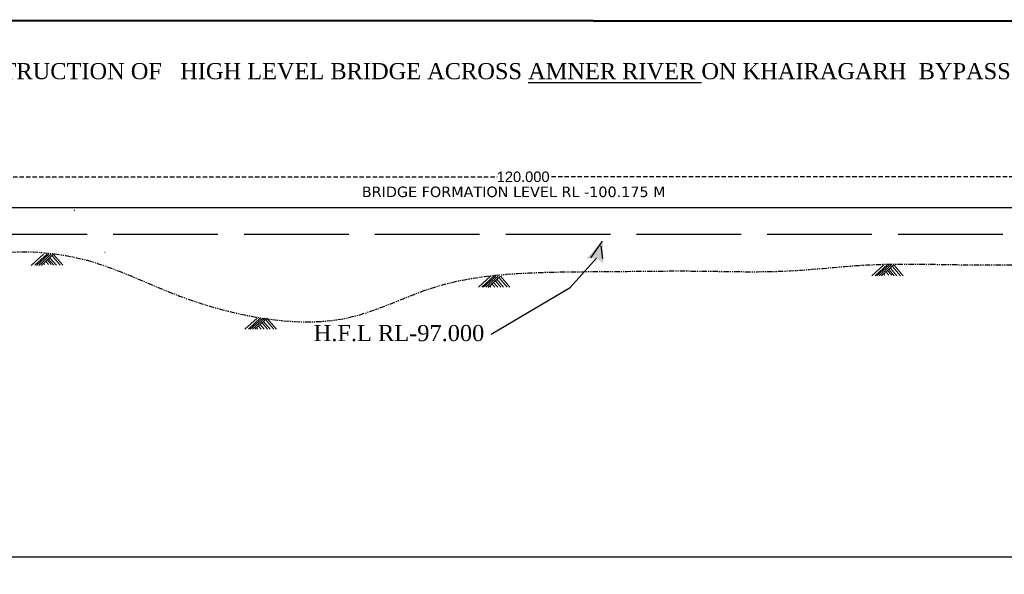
# Model space of a CAD drawing. Header units: inches. Extents: x 4474 to 5118, y -3870 to -3599.
# Tile 5 of 7: x 4730 to 4843, y -3806 to -3742. Entities that reach past the tile are written whole.
import ezdxf

# ---------------------------------------------------------------- set-up
doc = ezdxf.new("R2010")
doc.units = ezdxf.units.IN
doc.header["$MEASUREMENT"] = 0
for name, pattern in [('ACAD_ISO02W100', [15, 12, -3]), ('DASHED', [0.75, 0.5, -0.25]), ('PHANTOM2', [1.25, 0.625, -0.125, 0.125, -0.125, 0.125, -0.125])]:
    doc.linetypes.add(name, pattern=pattern)
doc.styles.get("Standard").update_dxf_attribs({"font": 'verdana.ttf'})
doc.styles.add('WMF-Arial0', font='arial.ttf')
doc.dimstyles.new('SMALL Standard', dxfattribs={"dimtxt": 0.075, "dimasz": 0.05, "dimexe": 0.18, "dimexo": 0.0625, "dimgap": 0.09, "dimtad": 0, "dimtih": 1, "dimtoh": 1, "dimdec": 3, "dimzin": 0, "dimdsep": 46, "dimtxsty": 'WMF-Arial0', "dimblk": 'ARCHTICK', "dimcen": 0.09, "dimclrt": 256, "dimadec": 0, "dimazin": 0, "dimtfac": 1, "dimtdec": 3, "dimtofl": 0, "dimtmove": 0, "dimatfit": 3, "dimfxl": 0, "dimtolj": 1, "dimtzin": 0, "dimarcsym": 0})

# ---------------------------------------------------------------- blocks, each defined once
blk = doc.blocks.new('_ArchTick')
at = {"color": 0, "linetype": 'ByBlock', "const_width": 0.15}
blk.add_lwpolyline([(-0.5, -0.5), (0.5, 0.5)], dxfattribs=at)
blk = doc.blocks.new('*D5')
at = {"color": 0, "linetype": 'DASHED', "lineweight": -2, "transparency": 16777216}
for p, q in [((4728, -3762.32), (4728, -3759.99)), ((4848, -3761.74), (4848, -3759.99)), ((4728, -3760.17), (4785.01, -3760.17)), ((4848, -3760.17), (4790.99, -3760.17))]:
    blk.add_line(p, q, dxfattribs=at)
at = {"layer": 'Defpoints', "color": 0, "linetype": 'DASHED', "transparency": 16777216}
for p in [(4848, -3760.17), (4848, -3761.8), (4728, -3762.38)]:
    blk.add_point(p, dxfattribs=at)
at = {"color": 0, "linetype": 'DASHED', "lineweight": -2, "transparency": 16777216, "xscale": 0.05, "yscale": 0.05, "zscale": 0.05, "rotation": 180}
blk.add_blockref('_ArchTick', (4728, -3760.17), dxfattribs=at)
at = {"color": 0, "linetype": 'DASHED', "lineweight": -2, "transparency": 16777216, "xscale": 0.05, "yscale": 0.05, "zscale": 0.05}
blk.add_blockref('_ArchTick', (4848, -3760.17), dxfattribs=at)
at = {"linetype": 'DASHED', "lineweight": 18, "transparency": 16777216, "insert": (4788, -3760.17), "char_height": 0.075, "attachment_point": 5, "style": 'WMF-Arial0'}
blk.add_mtext('\\A1;{\\H16x;120.000}', dxfattribs=at)

msp = doc.modelspace()

# ---------------------------------------------------------------- hatches: boundary and pattern name
at = {"linetype": 'ACAD_ISO02W100'}
msp.add_hatch(color=256, dxfattribs=at).paths.add_polyline_path([(4797.0875, -3767.5372), (4795.2642, -3769.541), (4796.3972, -3769.4982), (4797.1992, -3770.0873)])

# ---------------------------------------------------------------- linework, layer by layer
at = {"lineweight": 30}
msp.add_line((4720.5002, -3763.6765), (4855.5002, -3763.6765), dxfattribs=at)
at = {"lineweight": 0}
for p, q in [((4736.4914, -3763.9467), (4736.5755, -3764.044)), ((4733.007, -3769.0417), (4731.5974, -3770.3224)), ((4733.3999, -3769.0174), (4731.9904, -3770.298)), ((4733.6135, -3769.0417), (4732.204, -3770.3224)), ((4733.8783, -3769.0417), (4732.4688, -3770.3224)), ((4734.134, -3769.0392), (4732.7245, -3770.3199)), ((4734.134, -3769.0514), (4732.7245, -3770.3321)), ((4733.0358, -3770.13), (4733.1198, -3770.2274)), ((4733.284, -3769.9158), (4733.553, -3770.2274)), ((4733.4293, -3769.6918), (4733.8915, -3770.2274)), ((4733.5659, -3769.6041), (4734.1711, -3770.3053)), ((4733.7407, -3769.4429), (4734.485, -3770.3053)), ((4733.9814, -3769.2352), (4734.905, -3770.3053)), ((4734.1617, -3769.0796), (4735.2195, -3770.3053)), ((4829.3788, -3770.245), (4827.9692, -3771.5256)), ((4829.7717, -3770.2206), (4828.3622, -3771.5013)), ((4829.9853, -3770.245), (4828.5758, -3771.5256)), ((4830.2501, -3770.245), (4828.8406, -3771.5256)), ((4830.5058, -3770.2425), (4829.0963, -3771.5232)), ((4830.5058, -3770.2547), (4829.0963, -3771.5354)), ((4829.6558, -3771.119), (4829.9248, -3771.4307)), ((4829.8011, -3770.895), (4830.2633, -3771.4307)), ((4829.9377, -3770.8074), (4830.5429, -3771.5086)), ((4830.1125, -3770.6462), (4830.8568, -3771.5086)), ((4830.3532, -3770.4384), (4831.2768, -3771.5086)), ((4830.5335, -3770.2828), (4831.5913, -3771.5086)), ((4784.2744, -3771.5494), (4782.8648, -3772.8301)), ((4784.6673, -3771.5251), (4783.2578, -3772.8058)), ((4784.8809, -3771.5494), (4783.4714, -3772.8301)), ((4785.1457, -3771.5494), (4783.7362, -3772.8301)), ((4785.4014, -3771.547), (4783.9919, -3772.8276)), ((4785.4014, -3771.5592), (4783.9919, -3772.8398)), ((4784.6198, -3772.2774), (4785.082, -3772.813)), ((4784.8333, -3772.1118), (4785.4385, -3772.813)), ((4785.0081, -3771.9506), (4785.7524, -3772.813)), ((4785.2488, -3771.7429), (4786.1724, -3772.813)), ((4785.4291, -3771.5873), (4786.4869, -3772.813)), ((4829.4076, -3771.3333), (4829.4916, -3771.4307)), ((4784.2263, -3772.7157), (4784.3103, -3772.813)), ((4784.4746, -3772.5014), (4784.7435, -3772.813)), ((4757.5042, -3776.3589), (4756.0946, -3777.6396)), ((4757.8971, -3776.3345), (4756.4876, -3777.6152)), ((4758.1107, -3776.3589), (4756.7011, -3777.6396)), ((4758.3755, -3776.3589), (4756.966, -3777.6396)), ((4758.6312, -3776.3564), (4757.2217, -3777.6371)), ((4758.6312, -3776.3686), (4757.2217, -3777.6493)), ((4758.0631, -3776.9213), (4758.6683, -3777.6225)), ((4758.2379, -3776.7601), (4758.9822, -3777.6225)), ((4758.4786, -3776.5523), (4759.4022, -3777.6225)), ((4758.6589, -3776.3967), (4759.7167, -3777.6225)), ((4757.4561, -3777.5251), (4757.5401, -3777.6225)), ((4757.7043, -3777.3108), (4757.9733, -3777.6225)), ((4757.8496, -3777.0868), (4758.3118, -3777.6225))]:
    msp.add_line(p, q, dxfattribs=at)
at = {"color": 5, "linetype": 'ACAD_ISO02W100', "lineweight": 25}
msp.add_line((4696, -3766.7515), (4930.5257, -3766.7515), dxfattribs=at)
at = {"lineweight": 25}
for p, q in [((4797.0702, -3767.5327), (4795.7187, -3769.4477)), ((4740.0549, -3768.8298), (4740.0418, -3768.8298)), ((4796.9226, -3768.0842), (4797.1027, -3769.5643)), ((4793.3909, -3772.8695), (4796.3972, -3769.4982)), ((4784.317, -3778.2237), (4793.3909, -3772.8695))]:
    msp.add_line(p, q, dxfattribs=at)
msp.add_line((4483.5056, -3803.7515), (5110.5008, -3803.7515))
at = {"color": 1, "lineweight": 50}
msp.add_lwpolyline([(4473.5, -3742.1529), (5118.5, -3742.4151), (5118.5, -3870.421), (4473.5, -3870.1588)], close=True, dxfattribs=at)
at = {"color": 4, "linetype": 'PHANTOM2', "lineweight": 25}
msp.add_spline([(4642.0008, -3766.6515), (4657.0008, -3766.6515), (4672.0008, -3766.6515), (4687.0008, -3767.0715), (4702.0008, -3767.0715), (4717.0008, -3768.3815), (4720.5008, -3769.2715), (4728.0002, -3768.8715), (4738.0002, -3769.7415), (4748.0002, -3773.6015), (4758.0002, -3776.3515), (4768.0002, -3776.3015), (4778.0002, -3772.7615), (4788.0002, -3771.22), (4798.0002, -3771.0215), (4808.0002, -3770.9715), (4818.0002, -3770.9715), (4828.0002, -3770.2415), (4838.0002, -3770.2415), (4848.0002, -3770.2415), (4860.0056, -3770.2415), (4875.0056, -3770.1115), (4890.0056, -3770.1115), (4905.0056, -3770.5315), (4920.0056, -3769.9815), (4935.0056, -3769.5515), (4950.0056, -3769.5015), (4965.0056, -3769.3015), (4980.0056, -3768.1015)], degree=3, dxfattribs=at)

# ---------------------------------------------------------------- texts
at = {"char_height": 1.85, "attachment_point": 2}
for s, insert, width in [('\\pt34.059;{\\fTimes New Roman|b0|i0|c0|p18; L- SEC.  OF  APROACH ROAD ON CONSTRUCTION OF   HIGH LEVEL BRIDGE ACROSS \\LAMNER RIVER\\l ON KHAIRAGARH  BYPASS\\fTimes New Roman|b0|i1|c0|p18; \\fTimes New Roman|b0|i0|c0|p18; ROAD ON RAJNANDGAON -  KAWARDHA RAOD.}', (4792.9151, -3747.1253), 366.606407), ('{\\fTimes New Roman|b0|i0|c0|p18;H.F.L RL-97.000}', (4773.7657, -3777.1588), 37.191657)]:
    msp.add_mtext(s, dxfattribs=dict(at, insert=insert, width=width))
at = {"lineweight": 5, "insert": (4769.5003, -3761.2868), "char_height": 1.2, "width": 62.204121, "attachment_point": 1}
msp.add_mtext('BRIDGE FORMATION LEVEL RL -100.175 M ', dxfattribs=at)

# ---------------------------------------------------------------- dimensions: what is measured, and where the dimension line sits
at = {"color": 6, "linetype": 'DASHED', "lineweight": 18}
dim = msp.add_linear_dim(base=(4848.0002, -3760.1678), p1=(4728.0002, -3762.3794), p2=(4848.0002, -3761.8009), text='{\\H16x;<>}', dimstyle='SMALL Standard', dxfattribs=at)
dim.commit()
dim.dimension.update_dxf_attribs({"geometry": '*D5', "text_midpoint": (4788.0002, -3760.1678)})

doc.saveas('drawing.dxf')
